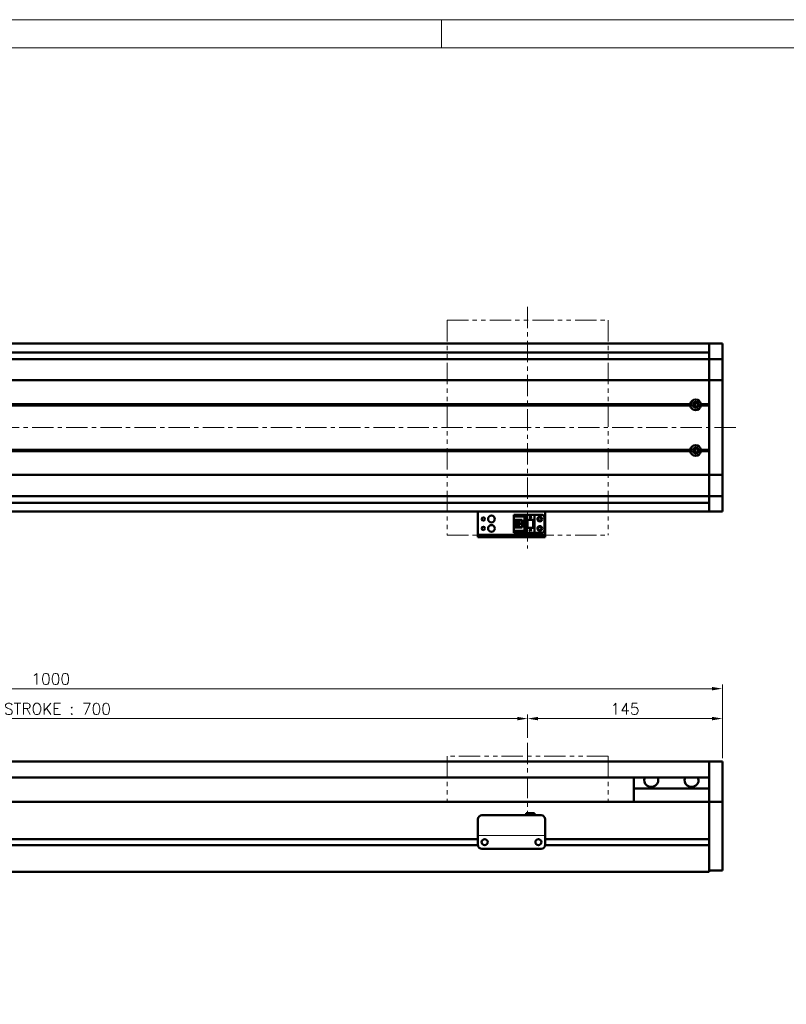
# Model space of a CAD drawing. Header units: millimetres. Extents: x 46891 to 50316, y 6223 to 9780.
# Tile 4 of 5: x 49117 to 49688, y 9047 to 9780. Entities that reach past the tile are written whole.
import ezdxf

# ---------------------------------------------------------------- set-up
doc = ezdxf.new("R2010")
doc.units = ezdxf.units.MM
doc.header["$LTSCALE"] = 0.5
doc.linetypes.add('CENTER', pattern=[50.8, 31.75, -6.35, 6.35, -6.35])
doc.linetypes.add('PHANTOM', pattern=[63.5, 31.75, -6.35, 6.35, -6.35, 6.35, -6.35])
doc.layers.get('0').update_dxf_attribs({"lineweight": 20})
doc.layers.add('1', color=1, linetype='CENTER', lineweight=13)
doc.layers.add('외형선(ISO)', color=7, linetype='Continuous', lineweight=50)
doc.styles.add('DSR TEXT', font='romans.shx', dxfattribs={"bigfont": 'whgtxt.shx'})
doc.styles.get("Standard").update_dxf_attribs({"font": 'romans.shx', "bigfont": 'whgtxt.shx'})
doc.dimstyles.new('DSR', dxfattribs={"dimscale": 2, "dimtxt": 3, "dimasz": 3, "dimexe": 0.5, "dimexo": 0.5, "dimgap": 0.5, "dimtad": 1, "dimdsep": 46, "dimtxsty": 'Standard', "dimcen": 2.5, "dimclrd": 4, "dimclre": 4, "dimclrt": 2, "dimadec": 0, "dimazin": 2, "dimtfac": 1, "dimtmove": 0, "dimatfit": 3, "dimfxl": 0, "dimlwd": -1, "dimlwe": -1, "dimarcsym": 0})

# ---------------------------------------------------------------- blocks, each defined once
blk = doc.blocks.new('A$C1C1952E1')
at = {"color": 1}
blk.add_lwpolyline([(0, 0), (420, 0), (420, 297), (0, 297)], close=True, dxfattribs=at)
at = {"color": 3}
blk.add_lwpolyline([(5, 5), (415, 5), (415, 292), (5, 292)], close=True, dxfattribs=at)
blk = doc.blocks.new('*D116')
at = {"color": 1, "linetype": 'ByBlock'}
for p, q in [((49495.45, 9245.45), (49495.45, 9262.8)), ((49640.45, 9230.45), (49640.45, 9262.8)), ((49632.65, 9259.8), (49503.25, 9259.8))]:
    blk.add_line(p, q, dxfattribs=at)
at = {"color": 1}
for points in [[(49503.25, 9261.1), (49503.25, 9258.5), (49495.45, 9259.8)], [(49632.65, 9261.1), (49632.65, 9258.5), (49640.45, 9259.8)]]:
    blk.add_solid(points, dxfattribs=at)
at = {"layer": 'Defpoints', "color": 0}
for p in [(49495.45, 9259.8), (49495.45, 9241.85), (49640.45, 9226.85)]:
    blk.add_point(p, dxfattribs=at)
at = {"color": 3, "insert": (49567.95, 9267), "char_height": 8.4, "attachment_point": 5, "style": 'DSR TEXT'}
blk.add_mtext('145', dxfattribs=at)
blk = doc.blocks.new('*D117')
at = {"color": 1, "linetype": 'ByBlock'}
for p, q in [((48795.45, 9245.45), (48795.45, 9262.8)), ((49495.45, 9245.45), (49495.45, 9262.8)), ((48803.25, 9259.8), (49487.65, 9259.8))]:
    blk.add_line(p, q, dxfattribs=at)
at = {"color": 1}
for points in [[(48803.25, 9261.1), (48803.25, 9258.5), (48795.45, 9259.8)], [(49487.65, 9261.1), (49487.65, 9258.5), (49495.45, 9259.8)]]:
    blk.add_solid(points, dxfattribs=at)
at = {"layer": 'Defpoints', "color": 0}
for p in [(49495.45, 9259.8), (48795.45, 9241.85), (49495.45, 9241.85)]:
    blk.add_point(p, dxfattribs=at)
at = {"color": 3, "insert": (49145.45, 9267), "char_height": 8.4, "attachment_point": 5, "style": 'DSR TEXT'}
blk.add_mtext('STROKE : 700', dxfattribs=at)
blk = doc.blocks.new('*D119')
at = {"color": 1, "linetype": 'ByBlock'}
for p, q in [((48640.45, 9231.45), (48640.45, 9285.07)), ((49640.45, 9231.45), (49640.45, 9285.07)), ((48648.25, 9282.07), (49632.65, 9282.07))]:
    blk.add_line(p, q, dxfattribs=at)
at = {"color": 1}
for points in [[(48648.25, 9283.37), (48648.25, 9280.77), (48640.45, 9282.07)], [(49632.65, 9283.37), (49632.65, 9280.77), (49640.45, 9282.07)]]:
    blk.add_solid(points, dxfattribs=at)
at = {"layer": 'Defpoints', "color": 0}
for p in [(49640.45, 9282.07), (48640.45, 9227.85), (49640.45, 9227.85)]:
    blk.add_point(p, dxfattribs=at)
at = {"color": 3, "insert": (49140.45, 9289.27), "char_height": 8.4, "attachment_point": 5, "style": 'DSR TEXT'}
blk.add_mtext('1000', dxfattribs=at)

msp = doc.modelspace()

# ---------------------------------------------------------------- linework, layer by layer
at = {"color": 1}
msp.add_line((49431.19132, 9779.95952), (49431.19132, 9758.89952), dxfattribs=at)
at = {"color": 6, "linetype": 'PHANTOM'}
for p, q in [((49435.45364, 9556.34039), (49555.45364, 9556.34039)), ((49435.45364, 9556.34039), (49435.45364, 9396.34039)), ((49555.45364, 9556.34039), (49555.45364, 9396.34039)), ((49435.45364, 9396.34039), (49555.45364, 9396.34039)), ((49555.45364, 9231.84584), (49435.45364, 9231.84584)), ((49435.45364, 9231.84584), (49435.45364, 9197.84584)), ((49555.45364, 9231.84584), (49555.45364, 9197.84584))]:
    msp.add_line(p, q, dxfattribs=at)
msp.add_line((49458.45364, 9172.84599), (49508.45364, 9172.84599))
at = {"layer": '1'}
for p, q in [((49495.45364, 9566.34039), (49495.45364, 9386.34039)), ((49650.45364, 9476.34039), (48630.45364, 9476.34039)), ((49495.45364, 9241.84584), (49495.45364, 9187.84584))]:
    msp.add_line(p, q, dxfattribs=at)
at = {"layer": '외형선(ISO)'}
for p, q in [((49630.45364, 9538.84039), (48855.45364, 9538.84039)), ((49630.45364, 9535.84039), (49630.45364, 9538.84039)), ((49630.45364, 9538.84039), (49630.45364, 9535.84039)), ((49630.45364, 9538.84039), (49640.45364, 9538.84039)), ((49630.45364, 9535.84039), (49630.45364, 9533.98023)), ((49630.45364, 9533.98023), (49630.45364, 9535.84039)), ((49630.45364, 9533.07227), (49630.45364, 9533.98023)), ((49640.45364, 9535.84039), (49640.45364, 9538.84039)), ((49640.45364, 9535.84039), (49640.45364, 9533.98023)), ((49640.45364, 9533.98023), (49640.45364, 9533.07227)), ((48650.45364, 9527.34039), (49630.45364, 9527.34039)), ((49630.45364, 9532.34039), (48855.45364, 9532.34039)), ((49630.45364, 9527.8006), (49630.45364, 9533.07227)), ((49630.45364, 9527.34039), (49630.45364, 9527.8006)), ((49630.45364, 9527.34039), (49630.45364, 9524.63189)), ((49630.45364, 9527.34039), (49640.45364, 9527.34039)), ((49630.45364, 9524.63189), (49630.45364, 9527.34039)), ((49640.45364, 9533.07227), (49640.45364, 9527.8006)), ((49640.45364, 9527.8006), (49640.45364, 9527.34039)), ((49640.45364, 9524.63189), (49640.45364, 9527.34039)), ((49630.45364, 9524.63189), (49630.45364, 9512.03189)), ((49630.45364, 9512.03189), (49630.45364, 9524.63189)), ((49640.45364, 9512.03189), (49640.45364, 9524.63189)), ((49630.45364, 9511.5678), (49630.45364, 9512.03189)), ((49630.45364, 9512.03189), (49630.45364, 9511.5678)), ((49640.45364, 9512.03189), (49640.45364, 9511.5678)), ((48650.45364, 9511.5678), (49630.45364, 9511.5678)), ((49630.45364, 9511.5678), (49630.45364, 9509.5678)), ((49630.45364, 9511.5678), (49640.45364, 9511.5678)), ((49630.45364, 9509.5678), (49630.45364, 9511.5678)), ((49630.45364, 9443.11299), (49630.45364, 9509.5678)), ((49630.45364, 9509.5678), (49630.45364, 9493.84039)), ((49640.45364, 9509.5678), (49640.45364, 9511.5678)), ((49640.45364, 9509.5678), (49640.45364, 9443.11299)), ((48663.95364, 9493.34039), (49616.95364, 9493.34039)), ((48664.42227, 9493.84039), (49616.48502, 9493.84039)), ((48664.42227, 9492.84039), (49616.48502, 9492.84039)), ((49619.89399, 9494.34039), (49619.17785, 9494.34039)), ((49619.89399, 9494.86172), (49619.89399, 9491.81907)), ((49623.95364, 9493.34039), (49630.45364, 9493.34039)), ((49624.42227, 9493.84039), (49630.45364, 9493.84039)), ((49624.42227, 9492.84039), (49630.45364, 9492.84039)), ((49630.45364, 9492.84039), (49630.45364, 9459.84039)), ((49619.89399, 9460.86172), (49619.89399, 9457.81907)), ((48663.95364, 9459.34039), (49616.95364, 9459.34039)), ((48664.42227, 9459.84039), (49616.48502, 9459.84039)), ((48664.42227, 9458.84039), (49616.48502, 9458.84039)), ((49619.89399, 9458.34039), (49619.17785, 9458.34039)), ((49623.95364, 9459.34039), (49630.45364, 9459.34039)), ((49624.42227, 9459.84039), (49630.45364, 9459.84039)), ((49624.42227, 9458.84039), (49630.45364, 9458.84039)), ((49630.45364, 9458.84039), (49630.45364, 9443.11299)), ((48650.45364, 9441.11299), (49630.45364, 9441.11299)), ((49630.45364, 9443.11299), (49630.45364, 9441.11299)), ((49630.45364, 9441.11299), (49630.45364, 9443.11299)), ((49630.45364, 9440.64889), (49630.45364, 9441.11299)), ((49630.45364, 9441.11299), (49640.45364, 9441.11299)), ((49630.45364, 9441.11299), (49630.45364, 9440.64889)), ((49630.45364, 9440.64889), (49630.45364, 9428.0489)), ((49630.45364, 9428.0489), (49630.45364, 9440.64889)), ((49640.45364, 9441.11299), (49640.45364, 9443.11299)), ((49640.45364, 9441.11299), (49640.45364, 9440.64889)), ((49640.45364, 9428.0489), (49640.45364, 9440.64889)), ((48650.45364, 9425.34039), (49630.45364, 9425.34039)), ((49630.45364, 9428.0489), (49630.45364, 9425.34039)), ((49630.45364, 9425.34039), (49630.45364, 9428.0489)), ((49630.45364, 9424.88019), (49630.45364, 9425.34039)), ((49630.45364, 9425.34039), (49640.45364, 9425.34039)), ((49630.45364, 9419.60852), (49630.45364, 9424.88019)), ((49640.45364, 9425.34039), (49640.45364, 9428.0489)), ((49640.45364, 9425.34039), (49640.45364, 9424.88019)), ((49640.45364, 9424.88019), (49640.45364, 9419.60852)), ((49630.45364, 9420.34039), (48855.45364, 9420.34039)), ((49630.45364, 9418.70056), (49630.45364, 9419.60852)), ((49630.45364, 9418.70056), (49630.45364, 9416.84039)), ((49630.45364, 9416.84039), (49630.45364, 9418.70056)), ((49630.45364, 9413.84039), (49630.45364, 9416.84039)), ((49630.45364, 9416.84039), (49630.45364, 9413.84039)), ((49640.45364, 9419.60852), (49640.45364, 9418.70056)), ((49640.45364, 9418.70056), (49640.45364, 9416.84039)), ((49640.45364, 9413.84039), (49640.45364, 9416.84039)), ((49630.45364, 9413.84039), (48855.45364, 9413.84039)), ((49458.45364, 9413.84039), (49458.45364, 9411.84042)), ((49458.45364, 9396.94042), (49458.45364, 9411.84042)), ((49485.25364, 9411.54041), (49494.45364, 9411.54041)), ((49485.25364, 9410.74041), (49485.25364, 9411.54041)), ((49493.55364, 9410.74041), (49485.25364, 9410.74041)), ((49485.25364, 9410.24041), (49485.25364, 9410.74041)), ((49485.25364, 9410.24041), (49485.25364, 9407.64041)), ((49493.05364, 9410.24041), (49485.25364, 9410.24041)), ((49493.55364, 9410.74041), (49493.05364, 9410.24041)), ((49493.05364, 9399.44041), (49493.05364, 9410.24041)), ((49493.55364, 9398.94041), (49493.55364, 9410.74041)), ((49494.45364, 9411.54043), (49494.45364, 9407.84043)), ((49494.45364, 9411.54043), (49500.45364, 9411.54043)), ((49496.85364, 9410.04043), (49497.45364, 9408.84043)), ((49497.05364, 9410.04043), (49496.85364, 9410.04043)), ((49497.05364, 9410.44043), (49497.05364, 9410.04043)), ((49497.85364, 9410.44043), (49497.05364, 9410.44043)), ((49497.45364, 9408.84043), (49498.05364, 9410.04043)), ((49497.85364, 9410.04043), (49497.85364, 9410.44043)), ((49498.05364, 9410.04043), (49497.85364, 9410.04043)), ((49500.45364, 9411.54043), (49500.45364, 9407.84043)), ((49505.95364, 9411.5404), (49500.45364, 9411.5404)), ((49507.95364, 9409.5404), (49507.95364, 9400.1404)), ((49508.45364, 9411.84042), (49508.45364, 9413.84039)), ((49508.45364, 9411.84042), (49508.45364, 9396.94042)), ((49630.45364, 9413.84039), (49640.45364, 9413.84039)), ((49485.25364, 9407.64041), (49485.25364, 9402.04041)), ((49491.45364, 9407.64041), (49485.25364, 9407.64041)), ((49485.25364, 9402.04041), (49485.25364, 9399.44041)), ((49485.25364, 9402.04041), (49491.45364, 9402.04041)), ((49486.55364, 9402.04041), (49486.55364, 9407.64041)), ((49487.05364, 9407.29041), (49487.05364, 9407.64041)), ((49487.05364, 9407.29041), (49487.05364, 9402.39041)), ((49491.45364, 9407.29041), (49487.05364, 9407.29041)), ((49487.05364, 9402.39041), (49491.45364, 9402.39041)), ((49487.05364, 9402.04041), (49487.05364, 9402.39041)), ((49489.85364, 9405.64041), (49488.01364, 9405.64041)), ((49488.01364, 9405.64041), (49488.01364, 9404.04041)), ((49488.01364, 9404.04041), (49489.85364, 9404.04041)), ((49489.85364, 9404.04041), (49489.85364, 9405.64041)), ((49491.45364, 9402.04041), (49491.45364, 9407.64041)), ((49494.45364, 9407.84043), (49500.45364, 9407.84043)), ((49494.45364, 9401.84043), (49494.45364, 9407.84041)), ((49494.95364, 9407.84041), (49494.45364, 9407.84041)), ((49494.95364, 9407.84041), (49495.25364, 9407.84041)), ((49494.95364, 9401.84043), (49494.95364, 9407.84041)), ((49495.25364, 9407.84041), (49499.65364, 9407.84041)), ((49495.25364, 9407.84041), (49495.25364, 9401.84043)), ((49499.65364, 9401.84043), (49499.65364, 9407.84041)), ((49499.65364, 9407.84041), (49499.95364, 9407.84041)), ((49500.45364, 9407.84041), (49499.95364, 9407.84041)), ((49499.95364, 9407.84041), (49499.95364, 9401.84043)), ((49500.45364, 9401.84043), (49500.45364, 9407.84041)), ((49458.45364, 9396.44044), (49458.45364, 9396.94042)), ((49458.45364, 9396.44044), (49458.45364, 9394.84044)), ((49458.45364, 9394.84042), (49458.45364, 9394.84044)), ((49458.45364, 9394.84042), (49508.45364, 9394.84042)), ((49461.45364, 9396.44044), (49505.45364, 9396.44044)), ((49461.45364, 9394.84044), (49505.45364, 9394.84044)), ((49485.25364, 9398.94041), (49485.25364, 9399.44041)), ((49485.25364, 9399.44041), (49493.05364, 9399.44041)), ((49485.25364, 9398.94041), (49493.55364, 9398.94041)), ((49485.25364, 9398.14041), (49485.25364, 9398.94041)), ((49485.25364, 9398.14041), (49494.45364, 9398.14041)), ((49485.25364, 9398.1404), (49500.45364, 9398.1404)), ((49493.55364, 9398.94041), (49493.05364, 9399.44041)), ((49494.45364, 9401.84043), (49494.45364, 9398.14043)), ((49494.45364, 9401.84043), (49500.45364, 9401.84043)), ((49494.45364, 9398.14043), (49500.45364, 9398.14043)), ((49496.85364, 9400.44043), (49497.45364, 9399.24043)), ((49497.05364, 9400.44043), (49496.85364, 9400.44043)), ((49497.05364, 9400.84043), (49497.05364, 9400.44043)), ((49497.85364, 9400.84043), (49497.05364, 9400.84043)), ((49497.45364, 9399.24043), (49498.05364, 9400.44043)), ((49497.85364, 9400.44043), (49497.85364, 9400.84043)), ((49498.05364, 9400.44043), (49497.85364, 9400.44043)), ((49500.45364, 9401.84043), (49500.45364, 9398.14043)), ((49500.45364, 9398.14043), (49500.45364, 9398.1404)), ((49505.95364, 9398.1404), (49500.45364, 9398.1404)), ((49508.45364, 9396.94042), (49508.45364, 9396.44044)), ((49508.45364, 9394.84044), (49508.45364, 9396.44044)), ((48855.45364, 9227.84584), (49630.45364, 9227.84584)), ((49630.45364, 9227.84584), (49630.45364, 9225.84584)), ((49630.45364, 9227.84584), (49640.45364, 9227.84584)), ((49630.45364, 9225.84584), (49630.45364, 9227.84584)), ((49640.45364, 9225.84584), (49640.45364, 9227.84584)), ((49630.45364, 9225.06132), (49630.45364, 9225.84584)), ((49630.45364, 9225.84584), (49630.45364, 9225.06132)), ((49630.45364, 9224.56261), (49630.45364, 9225.06132)), ((49630.45364, 9225.06132), (49630.45364, 9224.56261)), ((49630.45364, 9224.56261), (49630.45364, 9223.49413)), ((49630.45364, 9223.49413), (49630.45364, 9224.56261)), ((49630.45364, 9223.49413), (49630.45364, 9220.50833)), ((49630.45364, 9220.50833), (49630.45364, 9223.49413)), ((49630.45364, 9211.94403), (49630.45364, 9220.50833)), ((49630.45364, 9220.50833), (49630.45364, 9216.34584)), ((49640.45364, 9225.84584), (49640.45364, 9225.06132)), ((49640.45364, 9225.06132), (49640.45364, 9224.56261)), ((49640.45364, 9223.49413), (49640.45364, 9224.56261)), ((49640.45364, 9220.50833), (49640.45364, 9223.49413)), ((49640.45364, 9220.50833), (49640.45364, 9211.94403)), ((48855.45364, 9215.84584), (49630.45364, 9215.84584)), ((49574.45364, 9207.84584), (49574.45364, 9215.84584)), ((49630.45364, 9209.84873), (49630.45364, 9211.94403)), ((49640.45364, 9211.94403), (49640.45364, 9209.84873)), ((49630.45364, 9207.84584), (49574.45364, 9207.84584)), ((49574.45364, 9197.84584), (49574.45364, 9207.84584)), ((49630.45364, 9198.42678), (49630.45364, 9209.84873)), ((49640.45364, 9209.84873), (49640.45364, 9198.42678)), ((49630.45364, 9197.84584), (48800.45364, 9197.84584)), ((49630.45364, 9197.84584), (49630.45364, 9198.42678)), ((49630.45364, 9194.84584), (49630.45364, 9197.84584)), ((49630.45364, 9197.84584), (49630.45364, 9194.84584)), ((49630.45364, 9197.84584), (49640.45364, 9197.84584)), ((49640.45364, 9198.42678), (49640.45364, 9197.84584)), ((49640.45364, 9194.84584), (49640.45364, 9197.84584)), ((49630.45364, 9194.84584), (49630.45364, 9170.29584)), ((49630.45364, 9152.08848), (49630.45364, 9194.84584)), ((49640.45364, 9194.84584), (49640.45364, 9152.08848)), ((49458.45364, 9174.846), (49458.45364, 9184.846)), ((49461.45364, 9187.846), (49505.45364, 9187.846)), ((49494.45364, 9189.34599), (49494.45364, 9187.846)), ((49494.45364, 9189.34599), (49500.45364, 9189.34599)), ((49500.45364, 9189.34599), (49500.45364, 9187.846)), ((49508.45364, 9184.846), (49508.45364, 9174.846)), ((49458.45364, 9174.846), (49458.45364, 9172.84599)), ((49508.45364, 9172.84599), (49508.45364, 9174.846)), ((49458.45364, 9170.09584), (48854.45364, 9170.09584)), ((49458.45364, 9172.84597), (49458.45364, 9172.84599)), ((49458.45364, 9172.34597), (49458.45364, 9172.84597)), ((49458.45364, 9165.84597), (49458.45364, 9172.34597)), ((49463.47698, 9170.09584), (49463.43031, 9170.09584)), ((49503.47698, 9170.09584), (49503.43031, 9170.09584)), ((49508.45364, 9172.84599), (49508.45364, 9172.84597)), ((49508.45364, 9172.84597), (49508.45364, 9172.34597)), ((49508.45364, 9172.34597), (49508.45364, 9165.84597)), ((49630.45364, 9170.09584), (49508.45364, 9170.09584)), ((49458.46409, 9165.59584), (48854.4432, 9165.59584)), ((49461.45364, 9162.84597), (49505.45364, 9162.84597)), ((49630.45364, 9165.59584), (49508.4432, 9165.59584)), ((49630.45364, 9165.39584), (49630.45364, 9152.08848)), ((48650.45364, 9145.84584), (49630.45364, 9145.84584)), ((49630.45364, 9149.96716), (49630.45364, 9152.08848)), ((49630.45364, 9152.08848), (49630.45364, 9149.96716)), ((49630.45364, 9149.96716), (49630.45364, 9145.84584)), ((49630.45364, 9146.84584), (49630.45364, 9149.96716)), ((49630.45364, 9146.84584), (49640.45364, 9146.84584)), ((49640.45364, 9149.96716), (49640.45364, 9152.08848)), ((49640.45364, 9149.96716), (49640.45364, 9146.84584))]:
    msp.add_line(p, q, dxfattribs=at)
for centre, radius in [((49620.45364, 9493.34039), 2.25), ((49620.45364, 9493.34039), 1.621), ((49620.45364, 9459.34039), 2.25), ((49620.45364, 9459.34039), 1.621), ((49462.45364, 9408.3404), 1.2295), ((49468.45364, 9408.3404), 2.5), ((49504.45364, 9408.3404), 1.75), ((49504.45364, 9408.3404), 1.2295), ((49462.45364, 9401.3404), 1.2295), ((49468.45364, 9401.3404), 2.5), ((49504.45364, 9401.3404), 1.75), ((49504.45364, 9401.3404), 1.2295), ((49463.45364, 9167.84596), 2.25), ((49503.45364, 9167.84596), 2.25)]:
    msp.add_circle(centre, radius, dxfattribs=at)
for centre, radius, start, end in [((49620.45364, 9493.34039), 4, 7.18075578, 172.81924422), ((49620.45364, 9493.34039), 4, 187.18075578, 352.81924422), ((49620.45364, 9459.34039), 4, 7.18075578, 172.81924422), ((49620.45364, 9459.34039), 4, 187.18075572, 352.81924428), ((49505.95364, 9409.5404), 2, 0, 90), ((49505.95364, 9400.1404), 2, 270, 0), ((49461.45364, 9184.846), 3, 90, 180), ((49505.45364, 9184.846), 3, 0, 90), ((49461.45364, 9165.84597), 3, 180, 270), ((49505.45364, 9165.84597), 3, 270, 0)]:
    msp.add_arc(centre, radius, start, end, dxfattribs=at)
for centre, major_axis, ratio, start_param, end_param in [((49461.45364, 9394.84044), (-3, 0), 0.00001, 4.712785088, 6.28397751), ((49461.45364, 9396.44044), (-3, 0), 0.00001, 4.71238898, 6.283581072), ((49505.45364, 9396.44044), (3, 0), 0.00001, 0.000792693, 1.571192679), ((49505.45364, 9394.84044), (3, 0), 0.00001, 0.00039601, 1.570796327), ((49587.45364, 9213.84584), (5.25, 0), 0.923076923, 2.716178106, 6.708599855), ((49617.45364, 9213.84584), (5.25, 0), 0.923076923, 2.716178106, 6.708599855)]:
    msp.add_ellipse(centre, major_axis=major_axis, ratio=ratio, start_param=start_param, end_param=end_param, dxfattribs=at)
for points in [[(49616.95364, 9493.34039), (49616.71933, 9493.57471), (49616.48502, 9493.84039)], [(49616.48502, 9492.84039), (49616.71933, 9493.10608), (49616.95364, 9493.34039)], [(49624.42227, 9493.84039), (49624.18796, 9493.57471), (49623.95364, 9493.34039)], [(49623.95364, 9493.34039), (49624.18796, 9493.10608), (49624.42227, 9492.84039)], [(49616.95364, 9459.34039), (49616.71933, 9459.57471), (49616.48502, 9459.84039)], [(49616.48502, 9458.84039), (49616.71933, 9459.10608), (49616.95364, 9459.34039)], [(49624.42227, 9459.84039), (49624.18796, 9459.57471), (49623.95364, 9459.34039)], [(49623.95364, 9459.34039), (49624.18796, 9459.10608), (49624.42227, 9458.84039)]]:
    msp.add_open_spline(points, degree=2, dxfattribs=at)

# ---------------------------------------------------------------- block references
at = {"xscale": 4.212, "yscale": 4.212, "zscale": 4.212}
msp.add_blockref('A$C1C1952E1', (48546.67132, 8528.99552), dxfattribs=at)

# ---------------------------------------------------------------- dimensions: what is measured, and where the dimension line sits
for base, p1, p2, picture, middle in [((49640.45364, 9282.07379), (48640.45364, 9227.84584), (49640.45364, 9227.84584), '*D119', (49140.45364, 9289.27379)), ((49495.45364, 9259.7967), (49640.45364, 9226.84584), (49495.45364, 9241.84584), '*D116', (49567.95364, 9266.9967))]:
    dim = msp.add_linear_dim(base=base, p1=p1, p2=p2, dimstyle='DSR', override={"dimscale": 3, "dimtxt": 2.8, "dimasz": 2.600136, "dimexe": 1, "dimexo": 1.2, "dimgap": 1, "dimdec": 4, "dimtxsty": 'DSR TEXT', "dimclrd": 1, "dimclre": 1, "dimclrt": 3, "dimtdec": 4, "dimtix": 1})
    dim.commit()
    dim.dimension.update_dxf_attribs({"geometry": picture, "text_midpoint": middle})
dim = msp.add_linear_dim(base=(49495.45364, 9259.7967), p1=(48795.45364, 9241.84584), p2=(49495.45364, 9241.84584), text='STROKE : <>', dimstyle='DSR', override={"dimscale": 3, "dimtxt": 2.8, "dimasz": 2.600136, "dimexe": 1, "dimexo": 1.2, "dimgap": 1, "dimdec": 4, "dimtxsty": 'DSR TEXT', "dimclrd": 1, "dimclre": 1, "dimclrt": 3, "dimtdec": 4, "dimtix": 1})
dim.commit()
dim.dimension.update_dxf_attribs({"geometry": '*D117', "text_midpoint": (49145.45364, 9266.9967)})

doc.saveas('drawing.dxf')
